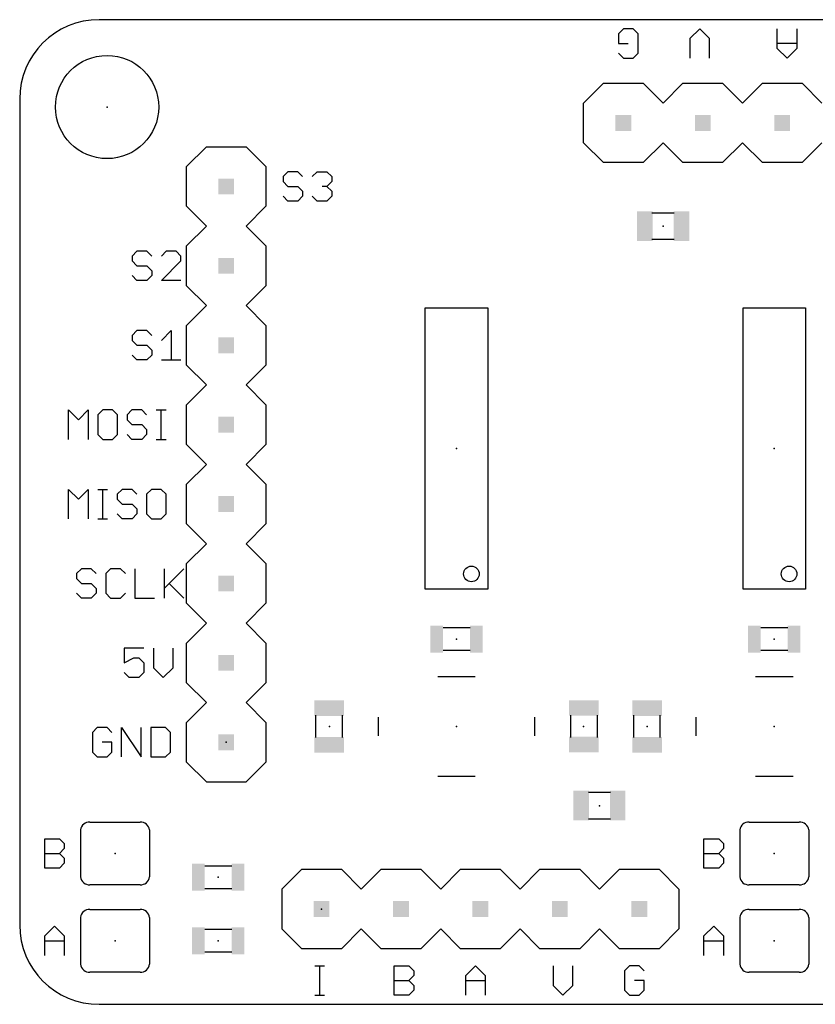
# Model space of a CAD drawing. Extents: x 0.3 to 2.25, y 0 to 1.24.
# Tile 1 of 6: x 0.3 to 1.3, y 0 to 1.24. Entities that reach past the tile are written whole.
import ezdxf

# ---------------------------------------------------------------- set-up
doc = ezdxf.new("R2010")
doc.units = 0
for name, color, linetype in [('20', 53, 'CONTINUOUS'), ('21', 7, 'CONTINUOUS'), ('23', 53, 'CONTINUOUS'), ('51', 53, 'CONTINUOUS')]:
    doc.layers.add(name, color=color, linetype=linetype)

# ---------------------------------------------------------------- blocks, each defined once
blk = doc.blocks.new('RECT')
blk.add_solid([(-0.5, -0.5), (0.5, -0.5), (-0.5, 0.5), (0.5, 0.5)])

msp = doc.modelspace()

# ---------------------------------------------------------------- linework, layer by layer
at = {"layer": '20'}
for p, q in [((2.149937, 1.24), (0.4, 1.24)), ((0.3, 1.14), (0.3, 0.1)), ((0.4, 0), (2.149276, 0))]:
    msp.add_line(p, q, dxfattribs=at)
msp.add_circle((0.41, 1.13), 0.065, dxfattribs=at)
for centre, start, end in [((0.4, 1.14), 90, 180), ((0.4, 0.1), 180, 270)]:
    msp.add_arc(centre, 0.1, start, end, dxfattribs=at)
at = {"layer": '21'}
for p, q in [((1.059984, 1.2285), (1.053812, 1.222328)), ((1.072328, 1.2285), (1.059984, 1.2285)), ((1.0785, 1.222328), (1.072328, 1.2285)), ((1.156156, 1.2285), (1.143812, 1.216156)), ((1.1685, 1.216156), (1.156156, 1.2285)), ((1.253812, 1.203812), (1.253812, 1.2285)), ((1.2785, 1.2285), (1.2785, 1.203812)), ((1.053812, 1.222328), (1.053812, 1.209984)), ((1.0785, 1.19764), (1.0785, 1.222328)), ((1.143812, 1.216156), (1.143812, 1.191468)), ((1.1685, 1.191468), (1.1685, 1.216156)), ((1.053812, 1.209984), (1.066156, 1.209984)), ((1.2785, 1.209984), (1.253812, 1.209984)), ((1.266156, 1.191468), (1.253812, 1.203812)), ((1.2785, 1.203812), (1.266156, 1.191468)), ((1.053812, 1.19764), (1.059984, 1.191468)), ((1.059984, 1.191468), (1.072328, 1.191468)), ((1.072328, 1.191468), (1.0785, 1.19764)), ((1.01, 1.135), (1.035, 1.16)), ((1.035, 1.16), (1.085, 1.16)), ((1.085, 1.16), (1.11, 1.135)), ((1.11, 1.135), (1.135, 1.16)), ((1.135, 1.16), (1.185, 1.16)), ((1.21, 1.135), (1.185, 1.16)), ((1.21, 1.135), (1.235, 1.16)), ((1.235, 1.16), (1.285, 1.16)), ((1.285, 1.16), (1.31, 1.135)), ((1.01, 1.085), (1.01, 1.135)), ((0.51, 1.055), (0.535, 1.08)), ((0.535, 1.08), (0.585, 1.08)), ((0.585, 1.08), (0.61, 1.055)), ((1.035, 1.06), (1.01, 1.085)), ((1.11, 1.085), (1.085, 1.06)), ((1.135, 1.06), (1.11, 1.085)), ((1.185, 1.06), (1.21, 1.085)), ((1.235, 1.06), (1.21, 1.085)), ((1.31, 1.085), (1.285, 1.06)), ((0.51, 1.005), (0.51, 1.055)), ((0.61, 1.055), (0.61, 1.005)), ((1.085, 1.06), (1.035, 1.06)), ((1.185, 1.06), (1.135, 1.06)), ((1.285, 1.06), (1.235, 1.06)), ((0.637672, 1.048532), (0.6315, 1.04236)), ((0.6315, 1.04236), (0.6315, 1.036188)), ((0.650016, 1.048532), (0.637672, 1.048532)), ((0.656188, 1.04236), (0.650016, 1.048532)), ((0.668331, 1.04236), (0.674503, 1.048532)), ((0.674503, 1.048532), (0.686847, 1.048532)), ((0.686847, 1.048532), (0.693019, 1.04236)), ((0.693019, 1.04236), (0.693019, 1.036188)), ((0.6315, 1.036188), (0.637672, 1.030016)), ((0.637672, 1.030016), (0.650016, 1.030016)), ((0.650016, 1.030016), (0.656188, 1.023844)), ((0.686847, 1.030016), (0.680675, 1.030016)), ((0.693019, 1.036188), (0.686847, 1.030016)), ((0.686847, 1.030016), (0.693019, 1.023844)), ((0.637672, 1.0115), (0.6315, 1.017672)), ((0.656188, 1.017672), (0.650016, 1.0115)), ((0.656188, 1.023844), (0.656188, 1.017672)), ((0.674503, 1.0115), (0.668331, 1.017672)), ((0.693019, 1.017672), (0.686847, 1.0115)), ((0.693019, 1.023844), (0.693019, 1.017672)), ((0.51, 1.005), (0.535, 0.98)), ((0.585, 0.98), (0.61, 1.005)), ((0.650016, 1.0115), (0.637672, 1.0115)), ((0.686847, 1.0115), (0.674503, 1.0115)), ((0.51, 0.955), (0.535, 0.98)), ((0.585, 0.98), (0.61, 0.955)), ((0.51, 0.905), (0.51, 0.955)), ((0.61, 0.955), (0.61, 0.905)), ((0.447672, 0.948532), (0.4415, 0.94236)), ((0.460016, 0.948532), (0.447672, 0.948532)), ((0.466188, 0.94236), (0.460016, 0.948532)), ((0.484503, 0.948532), (0.478331, 0.94236)), ((0.496847, 0.948532), (0.484503, 0.948532)), ((0.503019, 0.94236), (0.496847, 0.948532)), ((0.4415, 0.94236), (0.4415, 0.936188)), ((0.4415, 0.936188), (0.447672, 0.930016)), ((0.447672, 0.930016), (0.460016, 0.930016)), ((0.460016, 0.930016), (0.466188, 0.923844)), ((0.478331, 0.9115), (0.503019, 0.936188)), ((0.503019, 0.936188), (0.503019, 0.94236)), ((0.447672, 0.9115), (0.4415, 0.917672)), ((0.466188, 0.917672), (0.460016, 0.9115)), ((0.466188, 0.923844), (0.466188, 0.917672)), ((0.460016, 0.9115), (0.447672, 0.9115)), ((0.503019, 0.9115), (0.478331, 0.9115)), ((0.51, 0.905), (0.535, 0.88)), ((0.585, 0.88), (0.61, 0.905)), ((0.51, 0.855), (0.535, 0.88)), ((0.585, 0.88), (0.61, 0.855)), ((0.447672, 0.848532), (0.4415, 0.84236)), ((0.460016, 0.848532), (0.447672, 0.848532)), ((0.466188, 0.84236), (0.460016, 0.848532)), ((0.478331, 0.836188), (0.490675, 0.848532)), ((0.490675, 0.848532), (0.490675, 0.8115)), ((0.51, 0.805), (0.51, 0.855)), ((0.61, 0.855), (0.61, 0.805)), ((0.4415, 0.84236), (0.4415, 0.836188)), ((0.4415, 0.836188), (0.447672, 0.830016)), ((0.447672, 0.830016), (0.460016, 0.830016)), ((0.460016, 0.830016), (0.466188, 0.823844)), ((0.466188, 0.823844), (0.466188, 0.817672)), ((0.447672, 0.8115), (0.4415, 0.817672)), ((0.460016, 0.8115), (0.447672, 0.8115)), ((0.466188, 0.817672), (0.460016, 0.8115)), ((0.478331, 0.8115), (0.503019, 0.8115)), ((0.535, 0.78), (0.51, 0.805)), ((0.61, 0.805), (0.585, 0.78)), ((0.51, 0.755), (0.535, 0.78)), ((0.585, 0.78), (0.61, 0.755)), ((0.3615, 0.7115), (0.3615, 0.748532)), ((0.3615, 0.748532), (0.373844, 0.736188)), ((0.373844, 0.736188), (0.386188, 0.748532)), ((0.386188, 0.748532), (0.386188, 0.7115)), ((0.404503, 0.748532), (0.398331, 0.74236)), ((0.416847, 0.748532), (0.404503, 0.748532)), ((0.423019, 0.74236), (0.416847, 0.748532)), ((0.441335, 0.748532), (0.435163, 0.74236)), ((0.453679, 0.748532), (0.441335, 0.748532)), ((0.459851, 0.74236), (0.453679, 0.748532)), ((0.471994, 0.748532), (0.484338, 0.748532)), ((0.478166, 0.7115), (0.478166, 0.748532)), ((0.51, 0.705), (0.51, 0.755)), ((0.61, 0.755), (0.61, 0.705)), ((0.398331, 0.74236), (0.398331, 0.717672)), ((0.423019, 0.717672), (0.423019, 0.74236)), ((0.435163, 0.74236), (0.435163, 0.736188)), ((0.435163, 0.736188), (0.441335, 0.730016)), ((0.441335, 0.730016), (0.453679, 0.730016)), ((0.453679, 0.730016), (0.459851, 0.723844)), ((0.459851, 0.723844), (0.459851, 0.717672)), ((0.398331, 0.717672), (0.404503, 0.7115)), ((0.404503, 0.7115), (0.416847, 0.7115)), ((0.416847, 0.7115), (0.423019, 0.717672)), ((0.441335, 0.7115), (0.435163, 0.717672)), ((0.453679, 0.7115), (0.441335, 0.7115)), ((0.459851, 0.717672), (0.453679, 0.7115)), ((0.471994, 0.7115), (0.484338, 0.7115)), ((0.535, 0.68), (0.51, 0.705)), ((0.61, 0.705), (0.585, 0.68)), ((0.51, 0.655), (0.535, 0.68)), ((0.585, 0.68), (0.61, 0.655)), ((0.3615, 0.6115), (0.3615, 0.648532)), ((0.3615, 0.648532), (0.373844, 0.636188)), ((0.373844, 0.636188), (0.386188, 0.648532)), ((0.386188, 0.648532), (0.386188, 0.6115)), ((0.398331, 0.648532), (0.410675, 0.648532)), ((0.404503, 0.6115), (0.404503, 0.648532)), ((0.429058, 0.648532), (0.422886, 0.64236)), ((0.441401, 0.648532), (0.429058, 0.648532)), ((0.447573, 0.64236), (0.441401, 0.648532)), ((0.465889, 0.648532), (0.459717, 0.64236)), ((0.478233, 0.648532), (0.465889, 0.648532)), ((0.484405, 0.64236), (0.478233, 0.648532)), ((0.51, 0.605), (0.51, 0.655)), ((0.61, 0.655), (0.61, 0.605)), ((0.422886, 0.64236), (0.422886, 0.636188)), ((0.422886, 0.636188), (0.429058, 0.630016)), ((0.459717, 0.64236), (0.459717, 0.617672)), ((0.484405, 0.617672), (0.484405, 0.64236)), ((0.429058, 0.630016), (0.441401, 0.630016)), ((0.441401, 0.630016), (0.447573, 0.623844)), ((0.447573, 0.623844), (0.447573, 0.617672)), ((0.398331, 0.6115), (0.410675, 0.6115)), ((0.429058, 0.6115), (0.422886, 0.617672)), ((0.441401, 0.6115), (0.429058, 0.6115)), ((0.447573, 0.617672), (0.441401, 0.6115)), ((0.459717, 0.617672), (0.465889, 0.6115)), ((0.465889, 0.6115), (0.478233, 0.6115)), ((0.478233, 0.6115), (0.484405, 0.617672)), ((0.51, 0.605), (0.535, 0.58)), ((0.585, 0.58), (0.61, 0.605)), ((0.51, 0.555), (0.535, 0.58)), ((0.585, 0.58), (0.61, 0.555)), ((0.377672, 0.548532), (0.3715, 0.54236)), ((0.390016, 0.548532), (0.377672, 0.548532)), ((0.396188, 0.54236), (0.390016, 0.548532)), ((0.414503, 0.548532), (0.408331, 0.54236)), ((0.426847, 0.548532), (0.414503, 0.548532)), ((0.433019, 0.54236), (0.426847, 0.548532)), ((0.445163, 0.548532), (0.445163, 0.5115)), ((0.481994, 0.548532), (0.481994, 0.5115)), ((0.481994, 0.523844), (0.506682, 0.548532)), ((0.51, 0.505), (0.51, 0.555)), ((0.61, 0.555), (0.61, 0.505)), ((0.3715, 0.54236), (0.3715, 0.536188)), ((0.3715, 0.536188), (0.377672, 0.530016)), ((0.408331, 0.54236), (0.408331, 0.517672)), ((0.377672, 0.530016), (0.390016, 0.530016)), ((0.390016, 0.530016), (0.396188, 0.523844)), ((0.396188, 0.523844), (0.396188, 0.517672)), ((0.488166, 0.530016), (0.506682, 0.5115)), ((0.377672, 0.5115), (0.3715, 0.517672)), ((0.390016, 0.5115), (0.377672, 0.5115)), ((0.396188, 0.517672), (0.390016, 0.5115)), ((0.408331, 0.517672), (0.414503, 0.5115)), ((0.414503, 0.5115), (0.426847, 0.5115)), ((0.426847, 0.5115), (0.433019, 0.517672)), ((0.445163, 0.5115), (0.469851, 0.5115)), ((0.535, 0.48), (0.51, 0.505)), ((0.61, 0.505), (0.585, 0.48)), ((0.51, 0.455), (0.535, 0.48)), ((0.585, 0.48), (0.61, 0.455)), ((0.456188, 0.448532), (0.4315, 0.448532)), ((0.4315, 0.448532), (0.4315, 0.430016)), ((0.468331, 0.448532), (0.468331, 0.423844)), ((0.493019, 0.423844), (0.493019, 0.448532)), ((0.51, 0.405), (0.51, 0.455)), ((0.61, 0.455), (0.61, 0.405)), ((0.4315, 0.430016), (0.443844, 0.436188)), ((0.443844, 0.436188), (0.450016, 0.436188)), ((0.450016, 0.436188), (0.456188, 0.430016)), ((0.456188, 0.430016), (0.456188, 0.417672)), ((0.468331, 0.423844), (0.480675, 0.4115)), ((0.480675, 0.4115), (0.493019, 0.423844)), ((0.437672, 0.4115), (0.4315, 0.417672)), ((0.450016, 0.4115), (0.437672, 0.4115)), ((0.456188, 0.417672), (0.450016, 0.4115)), ((0.826378, 0.412992), (0.873622, 0.412992)), ((1.226378, 0.412992), (1.273622, 0.412992)), ((0.535, 0.38), (0.51, 0.405)), ((0.61, 0.405), (0.585, 0.38)), ((0.51, 0.355), (0.535, 0.38)), ((0.585, 0.38), (0.61, 0.355)), ((0.751575, 0.338189), (0.751575, 0.361811)), ((0.948425, 0.338189), (0.948425, 0.361811)), ((1.151575, 0.338189), (1.151575, 0.361811)), ((0.397672, 0.348532), (0.3915, 0.34236)), ((0.410016, 0.348532), (0.397672, 0.348532)), ((0.416188, 0.34236), (0.410016, 0.348532)), ((0.428331, 0.3115), (0.428331, 0.348532)), ((0.428331, 0.348532), (0.453019, 0.3115)), ((0.453019, 0.3115), (0.453019, 0.348532)), ((0.465163, 0.348532), (0.465163, 0.3115)), ((0.483679, 0.348532), (0.465163, 0.348532)), ((0.489851, 0.34236), (0.483679, 0.348532)), ((0.51, 0.305), (0.51, 0.355)), ((0.61, 0.355), (0.61, 0.305)), ((0.3915, 0.34236), (0.3915, 0.317672)), ((0.489851, 0.317672), (0.489851, 0.34236)), ((0.416188, 0.330016), (0.403844, 0.330016)), ((0.416188, 0.317672), (0.416188, 0.330016)), ((0.3915, 0.317672), (0.397672, 0.3115)), ((0.397672, 0.3115), (0.410016, 0.3115)), ((0.410016, 0.3115), (0.416188, 0.317672)), ((0.465163, 0.3115), (0.483679, 0.3115)), ((0.483679, 0.3115), (0.489851, 0.317672)), ((0.51, 0.305), (0.535, 0.28)), ((0.585, 0.28), (0.61, 0.305)), ((0.873622, 0.287008), (0.826378, 0.287008)), ((1.273622, 0.287008), (1.226378, 0.287008)), ((0.535, 0.28), (0.585, 0.28)), ((0.388504, 0.22937), (0.451496, 0.22937)), ((1.218504, 0.22937), (1.281496, 0.22937)), ((0.376693, 0.219528), (0.376693, 0.160472)), ((0.463307, 0.219528), (0.463307, 0.160472)), ((1.206693, 0.219528), (1.206693, 0.160472)), ((1.293307, 0.219528), (1.293307, 0.160472)), ((0.3315, 0.1715), (0.3315, 0.208532)), ((0.3315, 0.208532), (0.350016, 0.208532)), ((0.350016, 0.208532), (0.356188, 0.20236)), ((0.356188, 0.20236), (0.356188, 0.196188)), ((1.1615, 0.1715), (1.1615, 0.208532)), ((1.1615, 0.208532), (1.180016, 0.208532)), ((1.180016, 0.208532), (1.186188, 0.20236)), ((1.186188, 0.20236), (1.186188, 0.196188)), ((0.3315, 0.190016), (0.350016, 0.190016)), ((0.356188, 0.196188), (0.350016, 0.190016)), ((0.350016, 0.190016), (0.356188, 0.183844)), ((1.1615, 0.190016), (1.180016, 0.190016)), ((1.186188, 0.196188), (1.180016, 0.190016)), ((1.180016, 0.190016), (1.186188, 0.183844)), ((0.356188, 0.177672), (0.350016, 0.1715)), ((0.356188, 0.183844), (0.356188, 0.177672)), ((1.186188, 0.177672), (1.180016, 0.1715)), ((1.186188, 0.183844), (1.186188, 0.177672)), ((0.350016, 0.1715), (0.3315, 0.1715)), ((0.655, 0.17), (0.63, 0.145)), ((0.655, 0.17), (0.705, 0.17)), ((0.705, 0.17), (0.73, 0.145)), ((0.73, 0.145), (0.755, 0.17)), ((0.755, 0.17), (0.805, 0.17)), ((0.805, 0.17), (0.83, 0.145)), ((0.83, 0.145), (0.855, 0.17)), ((0.855, 0.17), (0.905, 0.17)), ((0.905, 0.17), (0.93, 0.145)), ((0.955, 0.17), (0.93, 0.145)), ((0.955, 0.17), (1.005, 0.17)), ((1.005, 0.17), (1.03, 0.145)), ((1.03, 0.145), (1.055, 0.17)), ((1.055, 0.17), (1.105, 0.17)), ((1.105, 0.17), (1.13, 0.145)), ((1.180016, 0.1715), (1.1615, 0.1715)), ((0.451496, 0.15063), (0.388504, 0.15063)), ((1.281496, 0.15063), (1.218504, 0.15063)), ((0.63, 0.145), (0.63, 0.095)), ((1.13, 0.145), (1.13, 0.095)), ((0.388504, 0.11937), (0.451496, 0.11937)), ((1.218504, 0.11937), (1.281496, 0.11937)), ((0.376693, 0.109528), (0.376693, 0.050472)), ((0.463307, 0.109528), (0.463307, 0.050472)), ((1.206693, 0.109528), (1.206693, 0.050472)), ((1.293307, 0.109528), (1.293307, 0.050472)), ((0.3315, 0.086188), (0.343844, 0.098532)), ((0.343844, 0.098532), (0.356188, 0.086188)), ((0.63, 0.095), (0.655, 0.07)), ((0.73, 0.095), (0.705, 0.07)), ((0.755, 0.07), (0.73, 0.095)), ((0.83, 0.095), (0.805, 0.07)), ((0.855, 0.07), (0.83, 0.095)), ((0.93, 0.095), (0.905, 0.07)), ((0.93, 0.095), (0.955, 0.07)), ((1.03, 0.095), (1.005, 0.07)), ((1.055, 0.07), (1.03, 0.095)), ((1.13, 0.095), (1.105, 0.07)), ((1.1615, 0.086188), (1.173844, 0.098532)), ((1.173844, 0.098532), (1.186188, 0.086188)), ((0.3315, 0.0615), (0.3315, 0.086188)), ((0.3315, 0.080016), (0.356188, 0.080016)), ((0.356188, 0.086188), (0.356188, 0.0615)), ((1.1615, 0.0615), (1.1615, 0.086188)), ((1.1615, 0.080016), (1.186188, 0.080016)), ((1.186188, 0.086188), (1.186188, 0.0615)), ((0.705, 0.07), (0.655, 0.07)), ((0.805, 0.07), (0.755, 0.07)), ((0.905, 0.07), (0.855, 0.07)), ((1.005, 0.07), (0.955, 0.07)), ((1.105, 0.07), (1.055, 0.07)), ((0.451496, 0.04063), (0.388504, 0.04063)), ((0.6715, 0.048532), (0.683844, 0.048532)), ((0.677672, 0.0115), (0.677672, 0.048532)), ((0.7715, 0.0115), (0.7715, 0.048532)), ((0.7715, 0.048532), (0.790016, 0.048532)), ((0.790016, 0.048532), (0.796188, 0.04236)), ((0.796188, 0.04236), (0.796188, 0.036188)), ((0.8615, 0.036188), (0.873844, 0.048532)), ((0.873844, 0.048532), (0.886188, 0.036188)), ((0.9715, 0.048532), (0.9715, 0.023844)), ((0.996188, 0.023844), (0.996188, 0.048532)), ((1.067672, 0.048532), (1.0615, 0.04236)), ((1.0615, 0.04236), (1.0615, 0.017672)), ((1.080016, 0.048532), (1.067672, 0.048532)), ((1.086188, 0.04236), (1.080016, 0.048532)), ((1.281496, 0.04063), (1.218504, 0.04063)), ((0.7715, 0.030016), (0.790016, 0.030016)), ((0.796188, 0.036188), (0.790016, 0.030016)), ((0.790016, 0.030016), (0.796188, 0.023844)), ((0.8615, 0.0115), (0.8615, 0.036188)), ((0.8615, 0.030016), (0.886188, 0.030016)), ((0.886188, 0.036188), (0.886188, 0.0115)), ((1.086188, 0.030016), (1.073844, 0.030016)), ((1.086188, 0.017672), (1.086188, 0.030016)), ((0.796188, 0.017672), (0.790016, 0.0115)), ((0.796188, 0.023844), (0.796188, 0.017672)), ((0.9715, 0.023844), (0.983844, 0.0115)), ((0.983844, 0.0115), (0.996188, 0.023844)), ((1.0615, 0.017672), (1.067672, 0.0115)), ((1.080016, 0.0115), (1.086188, 0.017672)), ((0.6715, 0.0115), (0.683844, 0.0115)), ((0.790016, 0.0115), (0.7715, 0.0115)), ((1.067672, 0.0115), (1.080016, 0.0115))]:
    msp.add_line(p, q, dxfattribs=at)
for centre in [(0.868701, 0.542028), (1.268701, 0.542028)]:
    msp.add_circle(centre, 0.009843, dxfattribs=at)
for centre, radius, start, end in [((0.38752, 0.218543), 0.010871, 84.805571, 174.805571), ((0.45249, 0.218555), 0.010861, 5.137076, 95.251782), ((1.21752, 0.218543), 0.010871, 84.805571, 174.805571), ((1.28249, 0.218555), 0.010861, 5.137076, 95.251782), ((0.38752, 0.161457), 0.010871, 185.194429, 275.194429), ((0.45248, 0.161457), 0.010871, 264.805571, 354.805571), ((1.21752, 0.161457), 0.010871, 185.194429, 275.194429), ((1.28248, 0.161457), 0.010871, 264.805571, 354.805571), ((0.38752, 0.108543), 0.010871, 84.805571, 174.805571), ((0.45249, 0.108555), 0.010861, 5.137076, 95.251782), ((1.21752, 0.108543), 0.010871, 84.805571, 174.805571), ((1.28249, 0.108555), 0.010861, 5.137076, 95.251782), ((0.38752, 0.051457), 0.010871, 185.194429, 275.194429), ((0.45248, 0.051457), 0.010871, 264.805571, 354.805571), ((1.21752, 0.051457), 0.010871, 185.194429, 275.194429), ((1.28248, 0.051457), 0.010871, 264.805571, 354.805571)]:
    msp.add_arc(centre, radius, start, end, dxfattribs=at)
at = {"layer": '23'}
for p in [(0.41, 1.13), (1.11, 0.98), (0.85, 0.7), (1.25, 0.7), (0.85, 0.46), (1.25, 0.46), (0.69, 0.35), (0.85, 0.35), (1.01, 0.35), (1.09, 0.35), (1.25, 0.35), (0.56, 0.33), (1.03, 0.25), (0.42, 0.19), (1.25, 0.19), (0.55, 0.16), (0.68, 0.12), (0.42, 0.08), (0.55, 0.08), (1.25, 0.08)]:
    msp.add_point(p, dxfattribs=at)
at = {"layer": '51'}
for p, q in [((1.124016, 0.996496), (1.095984, 0.996496)), ((1.124016, 0.962992), (1.095984, 0.962992)), ((0.81063, 0.877165), (0.88937, 0.877165)), ((0.81063, 0.522835), (0.81063, 0.877165)), ((0.88937, 0.877165), (0.88937, 0.522835)), ((1.21063, 0.877165), (1.28937, 0.877165)), ((1.21063, 0.522835), (1.21063, 0.877165)), ((1.28937, 0.877165), (1.28937, 0.522835)), ((0.88937, 0.522835), (0.81063, 0.522835)), ((1.28937, 0.522835), (1.21063, 0.522835)), ((0.867008, 0.474016), (0.832992, 0.474016)), ((1.267008, 0.474016), (1.232992, 0.474016)), ((0.832992, 0.445984), (0.867008, 0.445984)), ((1.232992, 0.445984), (1.267008, 0.445984)), ((0.672992, 0.335984), (0.672992, 0.364016)), ((0.706496, 0.335984), (0.706496, 0.364016)), ((0.993504, 0.364016), (0.993504, 0.335984)), ((1.027008, 0.364016), (1.027008, 0.335984)), ((1.072992, 0.335984), (1.072992, 0.364016)), ((1.106496, 0.335984), (1.106496, 0.364016)), ((1.015984, 0.267008), (1.044016, 0.267008)), ((1.015984, 0.233504), (1.044016, 0.233504)), ((0.567008, 0.174016), (0.532992, 0.174016)), ((0.532992, 0.145984), (0.567008, 0.145984)), ((0.567008, 0.094016), (0.532992, 0.094016)), ((0.532992, 0.065984), (0.567008, 0.065984))]:
    msp.add_line(p, q, dxfattribs=at)

# ---------------------------------------------------------------- block references
for p, xscale, yscale, rotation in [((1.06, 1.11), 0.02, 0.02, 180), ((1.16, 1.11), 0.02, 0.02, 180), ((1.26, 1.11), 0.02, 0.02, 180), ((0.56, 1.03), 0.02, 0.02, 90), ((1.087156, 0.979799), 0.019689, 0.037402, 180), ((1.133156, 0.979799), 0.019689, 0.037402, 180), ((0.56, 0.93), 0.02, 0.02, 90), ((0.56, 0.83), 0.02, 0.02, 90), ((0.56, 0.73), 0.02, 0.02, 90), ((0.56, 0.63), 0.02, 0.02, 90), ((0.56, 0.53), 0.02, 0.02, 90), ((0.825, 0.46), 0.016, 0.034, 180), ((0.875, 0.46), 0.016, 0.034, 180), ((1.225, 0.46), 0.016, 0.034, 180), ((1.275, 0.46), 0.016, 0.034, 180), ((0.56, 0.43), 0.02, 0.02, 90), ((0.689799, 0.372844), 0.019689, 0.037402, 90), ((1.010201, 0.373156), 0.019689, 0.037402, 270), ((1.089799, 0.372844), 0.019689, 0.037402, 90), ((0.56, 0.33), 0.02, 0.02, 90), ((0.689799, 0.326844), 0.019689, 0.037402, 90), ((1.010201, 0.327156), 0.019689, 0.037402, 270), ((1.089799, 0.326844), 0.019689, 0.037402, 90), ((0.525, 0.16), 0.016, 0.034, 180), ((0.575, 0.16), 0.016, 0.034, 180), ((0.525, 0.08), 0.016, 0.034, 180), ((0.575, 0.08), 0.016, 0.034, 180)]:
    msp.add_blockref('RECT', p, dxfattribs=dict(at, xscale=xscale, yscale=yscale, rotation=rotation))
for p, xscale, yscale in [((1.006844, 0.250201), 0.019689, 0.037402), ((1.052844, 0.250201), 0.019689, 0.037402), ((0.68, 0.12), 0.02, 0.02), ((0.78, 0.12), 0.02, 0.02), ((0.88, 0.12), 0.02, 0.02), ((0.98, 0.12), 0.02, 0.02), ((1.08, 0.12), 0.02, 0.02)]:
    msp.add_blockref('RECT', p, dxfattribs=dict(at, xscale=xscale, yscale=yscale))

doc.saveas('drawing.dxf')
